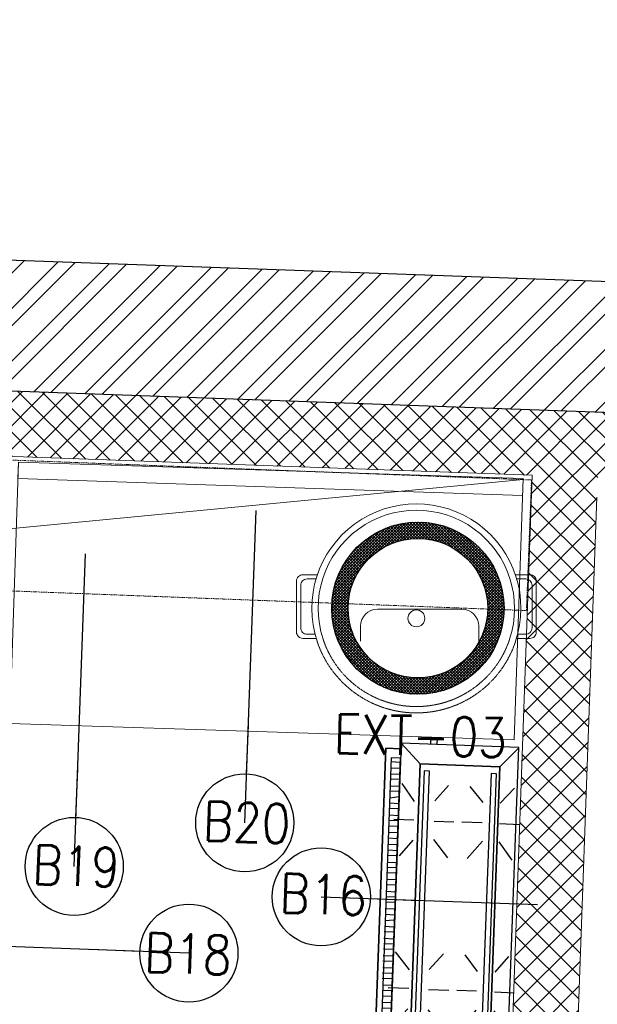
# Model space of a CAD drawing. Header units: millimetres. Extents: x 256680 to 410391, y -77299 to -22623.
# Tile 174 of 241: x 365984 to 366867, y -26663 to -25157. Entities that reach past the tile are written whole.
import ezdxf

# ---------------------------------------------------------------- set-up
doc = ezdxf.new("R2010")
doc.units = ezdxf.units.MM
doc.header["$LTSCALE"] = 2.5
doc.linetypes.add('DASHDOT2', pattern=[0.5, 0.25, -0.125, 0, -0.125])
doc.linetypes.add('HIDDEN2', pattern=[4.7625, 3.175, -1.5875])
for name, color, linetype, lineweight in [('A-WALL', 7, 'Continuous', 30), ('A_ FURN', 44, 'Continuous', 20), ('CKD Equipments', 252, 'Continuous', 0), ('ELEVATION 1', 143, 'Continuous', 18), ('ELEVATION 4', 157, 'Continuous', 9), ('HATCH LIGHT', 250, 'Continuous', 0), ('K Equipment', 30, 'Continuous', 9), ('K Equipment UC', 251, 'Continuous', 5), ('ROOM TEXT', 7, 'Continuous', 5), ('WALL', 132, 'Continuous', 25)]:
    doc.layers.add(name, color=color, linetype=linetype, lineweight=lineweight)
doc.layers.add('kitchen equip1', color=8, linetype='Continuous')
doc.styles.add('MTEXT', font='romans.shx', dxfattribs={"width": 0.85})
doc.styles.get("Standard").update_dxf_attribs({"font": 'GOTHIC.TTF'})
doc.dimstyles.new('AJKD_30', dxfattribs={"dimscale": 30, "dimtxt": 2, "dimasz": 1, "dimexe": 0.8, "dimexo": 0.8, "dimgap": 0.5, "dimtad": 1, "dimdec": 0, "dimzin": 0, "dimdsep": 46, "dimtxsty": 'Standard', "dimblk": 'ARCHTICK', "dimcen": 0.125, "dimclrd": 251, "dimclre": 251, "dimclrt": 42, "dimadec": 0, "dimazin": 0, "dimtfac": 1, "dimtdec": 0, "dimtix": 1, "dimtmove": 0, "dimatfit": 3, "dimfxl": 1, "dimtolj": 1, "dimtzin": 0, "dimarcsym": 1})

# ---------------------------------------------------------------- blocks, each defined once
blk = doc.blocks.new('G$C46422E3B')
at = {"layer": 'A_ FURN', "ltscale": 2}
h = blk.add_hatch(dxfattribs=at)
h.set_pattern_fill('ANSI37', color=15)
h.set_pattern_definition([(45, (111347.439, 475109.8173), (-2.24506403, 2.24506403), []), (135, (111347.439, 475109.8173), (-2.24506403, -2.24506403), [])])
edge = h.paths.add_edge_path()
edge.add_arc((131.7, 131.7), 131.7, 0, 360)
edge = h.paths.add_edge_path(flags=16)
edge.add_arc((131.7, 131.7), 106.7, 0, 360)
at = {"layer": 'kitchen equip1'}
for radius in [131.7, 106.7]:
    blk.add_circle((131.7, 131.7), radius, dxfattribs=at)
blk = doc.blocks.new('A$C7a6a0475')
for p, q in [((325.4, 415.9), (289.6, 415.9)), ((249.6, 175.9), (249.6, 375.9)), ((325.4, 135.9), (289.6, 135.9))]:
    blk.add_line(p, q)
at = {"elevation": 0}
for points in [[(167.8, 518), (167.8, 552.3, -0.414214), (182.8, 567.3), (303.7, 567.3, -0.414214), (318.7, 552.3), (318.7, 520.7)], [(177.8, 521.1), (177.8, 542.3, -0.414214), (192.8, 557.3), (293.7, 557.3, -0.414214), (308.7, 542.3), (308.7, 523.5)], [(167.8, 49.3), (167.8, 15, 0.414214), (182.8, 0), (303.7, 0, 0.414214), (318.7, 15), (318.7, 46.6)], [(177.8, 46.2), (177.8, 25, 0.414214), (192.8, 10), (293.7, 10, 0.414214), (308.7, 25), (308.7, 43.8)]]:
    blk.add_lwpolyline(points, format="xyb", dxfattribs=at)
blk.add_circle((271.1, 283.7), 20)
for centre, radius, start, end in [((247.5, 283.7), 247.5, 71.6585, 288.3415), ((247.5, 283.7), 232.5, 71.6585, 288.3415), ((289.6, 375.9), 40, 90, 180), ((289.6, 175.9), 40, 180, 270)]:
    blk.add_arc(centre, radius, start, end)
at = {"linetype": 'HIDDEN2', "ltscale": 0.1}
for radius in [247.5, 232.5]:
    blk.add_arc((247.5, 283.7), radius, 288.3415, 71.6585, dxfattribs=at)
blk = doc.blocks.new('G$CD5B1A49A')
at = {"color": 3}
for points in [[(490, 186.8), (490, 210), (17, 210), (17, 186.8)], [(17, 186.8), (17, 210), (490, 210), (490, 186.8)], [(37, 186.6), (37.1, 201), (37.1, 201)], [(47.4, 188.9), (47.5, 200.9), (47.5, 200.9)], [(55.4, 188.9), (55.5, 200.9), (55.5, 200.9)], [(65.8, 188.8), (65.9, 200.8), (65.9, 200.8)], [(73.8, 188.7), (73.9, 200.7), (73.9, 200.7)], [(81.8, 188.6), (81.9, 200.6), (81.9, 200.6)], [(92.2, 188.6), (92.3, 200.6), (92.3, 200.6)], [(101, 188.5), (101.1, 200.5), (101.1, 200.5)], [(110.6, 188.4), (110.7, 200.4), (110.7, 200.4)], [(119.4, 188.3), (119.5, 200.3), (119.5, 200.3)], [(127.4, 188.3), (127.5, 200.3), (127.5, 200.3)], [(137.8, 188.2), (137.9, 202.6), (137.9, 202.6)], [(145.8, 188.1), (145.9, 202.5), (145.9, 202.5)], [(153.8, 188), (153.9, 202.4), (153.9, 202.4)], [(164.2, 188), (164.3, 202.4), (164.3, 202.4)], [(172.2, 187.9), (172.3, 202.3), (172.3, 202.3)], [(182.6, 187.8), (182.7, 202.2), (182.7, 202.2)], [(190.6, 187.7), (190.7, 202.1), (190.7, 202.1)], [(198.6, 187.7), (198.7, 202.1), (198.7, 202.1)], [(209, 187.6), (209.1, 202), (209.1, 202)], [(217, 187.5), (217.1, 201.9), (217.1, 201.9)], [(227.4, 187.4), (225.9, 201.8), (225.9, 201.8)], [(235.4, 187.3), (235.5, 201.7), (235.5, 201.7)], [(244.2, 187.3), (244.3, 201.7), (244.3, 201.7)], [(254.6, 187.2), (254.7, 201.6), (254.7, 201.6)], [(262.6, 187.1), (262.7, 201.5), (262.7, 201.5)], [(270.6, 187.1), (270.7, 201.5), (270.7, 201.5)], [(281, 187), (281.1, 201.4), (281.1, 201.4)], [(289, 186.9), (289.1, 201.3), (289.1, 201.3)], [(299.4, 186.8), (299.5, 201.2), (299.5, 201.2)], [(307.4, 186.7), (307.5, 201.1), (307.5, 201.1)], [(315.4, 186.7), (315.5, 201.1), (315.5, 201.1)], [(325.8, 186.6), (325.9, 201), (325.9, 201)], [(333.8, 186.5), (333.9, 200.9), (333.9, 200.9)], [(342.6, 186.4), (342.7, 200.8), (342.7, 200.8)], [(352.2, 188), (352.3, 200.8), (352.3, 200.8)], [(361, 187.9), (361.1, 200.7), (361.1, 200.7)], [(370.6, 187.8), (370.7, 200.6), (370.7, 200.6)], [(379.4, 187.7), (379.5, 200.5), (379.5, 200.5)], [(387.4, 187.7), (387.5, 200.5), (387.5, 200.5)], [(397.8, 187.6), (397.9, 200.4), (397.9, 200.4)], [(405.8, 187.5), (405.9, 200.3), (405.9, 200.3)], [(416.2, 187.4), (413.9, 200.2), (413.9, 200.2)], [(424.2, 187.4), (424.3, 200.2), (424.3, 200.2)], [(432.2, 187.3), (432.3, 200.1), (432.3, 200.1)], [(442.6, 187.2), (442.7, 201.6), (442.7, 201.6)], [(450.6, 187.1), (450.7, 201.5), (450.7, 201.5)], [(459.4, 187.1), (459.5, 201.5), (459.5, 201.5)], [(469, 187), (469.1, 201.4), (469.1, 201.4)], [(31.3, 156.5), (0.6, 184.4), (0.6, 184.4)], [(92.5, 161.7), (68.6, 182.6), (68.6, 182.6)], [(123.7, 161.6), (123.8, 192.8), (123.8, 192.8)], [(152.5, 161.5), (179, 183.8), (179, 183.8)], [(350.9, 163.3), (326.2, 183.3), (326.2, 183.3)], [(381.3, 163.2), (381.4, 193.6), (381.4, 193.6)], [(410.1, 163.1), (436.6, 183), (436.6, 183)], [(467.7, 156.5), (498.2, 186.8), (498.2, 186.8)], [(498, 131.6), (508.4, 131.6), (508.4, 142), (498, 142)], [(92.4, 131.3), (68.3, 109), (68.3, 109)], [(123.6, 131.2), (123.5, 100), (123.5, 100)], [(154, 131.1), (178.7, 110.2), (178.7, 110.2)], [(353.2, 132.1), (325.9, 109.7), (325.9, 109.7)], [(381.2, 132), (381.1, 101.6), (381.1, 101.6)], [(412.4, 131.9), (436.3, 111.8), (436.3, 111.8)], [(94.6, 57.7), (68.2, 77.8), (68.2, 77.8)], [(123.4, 57.6), (123.5, 88), (123.5, 88)], [(153.8, 57.5), (178.6, 77.4), (178.6, 77.4)], [(353, 56.9), (325.8, 79.3), (325.8, 79.3)], [(381, 58.4), (381.1, 89.6), (381.1, 89.6)], [(412.2, 58.3), (436.2, 79), (436.2, 79)], [(31.3, 34.7), (0, 6.8), (0, 6.8)], [(94.5, 30.5), (68, 10.6), (68, 10.6)], [(123.3, 30.4), (123.2, 0), (123.2, 0)], [(153.7, 30.3), (178.4, 10.2), (178.4, 10.2)], [(352.9, 32.1), (325.6, 11.3), (325.6, 11.3)], [(380.9, 32), (380.8, 0.8), (380.8, 0.8)], [(412.1, 31.9), (436, 11), (436, 11)], [(467.7, 34.7), (497.6, 6.8), (497.6, 6.8)]]:
    blk.add_lwpolyline(points, dxfattribs=at)
for points in [[(475.5, 201.3), (29, 201.3), (29, 186.8), (475.5, 186.7)], [(498.2, 186.8), (0, 186.8), (0, 6.8), (498.2, 6.8)], [(467.7, 156.5), (467.7, 34.7), (31.3, 34.7), (31.3, 156.5)], [(31.3, 34.7), (467.7, 34.7), (467.7, 156.5), (31.3, 156.5)], [(457.3, 150.1), (43.7, 150.1), (43.6, 141.9), (457.3, 141.9)], [(43.6, 141.9), (457.3, 141.9), (457.3, 150.1), (43.6, 150.1)], [(456.9, 47.7), (45.7, 47.7), (45.7, 39.4), (456.9, 39.4)], [(45.7, 39.4), (456.9, 39.4), (456.9, 47.7), (45.7, 47.7)]]:
    blk.add_lwpolyline(points, close=True, dxfattribs=at)
blk = doc.blocks.new('_ArchTick')
at = {"color": 0, "linetype": 'ByBlock', "const_width": 0.15}
blk.add_lwpolyline([(-0.5, -0.5), (0.5, 0.5)], dxfattribs=at)

msp = doc.modelspace()

# ---------------------------------------------------------------- hatches: boundary and pattern name
at = {"layer": 'HATCH LIGHT', "true_color": 0x636466}
h = msp.add_hatch(dxfattribs=at)
h.set_pattern_fill('ANSI32', color=251, scale=6)
h.set_pattern_definition([(45, (300231.21, -46725.026), (-40.411153, 40.411153), []), (45, (300258.15, -46725.026), (-40.411153, 40.411153), [])])
h.paths.add_polyline_path([(377374.1, -32590), (377180.1, -32638.8), (377361.6, -33359.7), (364809, -33359.6, -0.000263), (364794.5, -33559.6), (377618.3, -33559.7)])
h.paths.add_polyline_path([(365222.9, -25157.1), (365022.9, -25157.1, -0.011972), (364541.6, -34256), (364742.2, -34256, 0.01196)])
h.paths.add_polyline_path([(365206.6, -25697.6), (374885.5, -26046.6, 0.003501), (375379.6, -26800.6), (375547.2, -26691.5), (374997.1, -25850.5), (365212.8, -25497.7, -0.000262)])
h = msp.add_hatch(dxfattribs=at)
h.set_pattern_fill('ANSI37', color=251, scale=8)
h.set_pattern_definition([(45, (300231.21, -46725.026), (-17.960512, 17.960512), []), (135, (300231.21, -46725.026), (-17.960512, -17.960512), [])])
edge = h.paths.add_edge_path()
edge.add_line((368000.1, -25798.3), (365206.6, -25697.6))
edge.add_arc((174809.2, -19659.4), 190493.1, 356.573537, 358.183559, ccw=False)
edge.add_line((364961.8, -31044.7), (367811, -31044.7))
edge.add_line((367811, -31044.7), (367937.5, -27535.7))
edge.add_line((367937.5, -27535.7), (367837.5, -27532.1))
edge.add_line((367837.5, -27532.1), (367808.3, -28343.5))
edge.add_line((367808.3, -28343.5), (367808.3, -28343.5))
edge.add_line((367808.3, -28343.5), (367743.4, -30142.4))
edge.add_line((367743.4, -30142.4), (367714.5, -30944.7))
edge.add_line((367714.5, -30944.7), (365082.8, -30944.7))
edge.add_line((365082.8, -30944.7), (365208.8, -27449.3))
edge.add_line((365208.8, -27449.3), (366208.2, -27485.3))
edge.add_line((366208.2, -27485.3), (366249.6, -27486.8))
edge.add_line((366249.6, -27486.8), (366253.2, -27386.9))
edge.add_line((366253.2, -27386.9), (365212.4, -27349.3))
edge.add_line((365212.4, -27349.3), (365268.3, -25799.9))
edge.add_line((365268.3, -25799.9), (366767.4, -25853.9))
edge.add_line((366767.4, -25853.9), (366756.6, -26153.7))
edge.add_line((366756.6, -26153.7), (366733.1, -26801.7))
edge.add_line((366733.1, -26801.7), (366730.5, -26874.9))
edge.add_line((366730.5, -26874.9), (366830.4, -26878.5))
edge.add_line((366830.4, -26878.5), (366867.2, -25857.5))
edge.add_line((366867.2, -25857.5), (367896.6, -25894.7))
edge.add_line((367896.6, -25894.7), (367870, -26632.7))
edge.add_line((367870, -26632.7), (367969.9, -26636.3))
edge.add_line((367969.9, -26636.3), (368000.1, -25798.3))

# ---------------------------------------------------------------- linework, layer by layer
at = {"layer": 'CKD Equipments'}
for points in [[(365982.1, -25833.6), (366753.2, -25858.9), (366739.7, -26258.7), (365968.5, -26233.4), (365982.1, -25833.6), (365981.2, -25858.6), (366752.3, -25884.7)], [(365261, -26003.7), (366753.2, -25860.5)]]:
    msp.add_lwpolyline(points, dxfattribs=at)
at = {"layer": 'ELEVATION 1'}
for p, q in [((366767.4, -25853.9), (366730.5, -26874.9)), ((366866.2, -25887.2), (366830.4, -26878.5))]:
    msp.add_line(p, q, dxfattribs=at)
msp.add_lwpolyline([(366767.4, -25853.9), (365268.3, -25799.9)], dxfattribs=at)
at = {"layer": 'K Equipment', "color": 252, "linetype": 'DASHDOT2', "lineweight": 5, "ltscale": 2, "true_color": 0x939598}
msp.add_lwpolyline([(366758.4, -26060.8), (365259.5, -26003.7), (365267.2, -25803.8), (366766.1, -25861)], close=True, dxfattribs=at)
at = {"layer": 'WALL'}
msp.add_line((374997.1, -25850.5), (365213.8, -25497.7), dxfattribs=at)
at = {"layer": 'WALL', "flags": 128}
msp.add_lwpolyline([(375547.2, -26691.5), (375379.6, -26800.6, -0.003501), (374885.5, -26046.6), (365206.6, -25697.6)], format="xyb", dxfattribs=at)

# ---------------------------------------------------------------- block references
at = {"layer": 'A-WALL', "rotation": 87.92625837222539}
msp.add_blockref('G$CD5B1A49A', (366735.4, -26768.5), dxfattribs=at)
at = {"layer": 'CKD Equipments', "ltscale": 0.25}
msp.add_blockref('G$C46422E3B', (366460.8, -26188.9), dxfattribs=at)
at = {"layer": 'K Equipment UC', "xscale": -0.6459602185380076, "yscale": 0.6459602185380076, "zscale": 0.6459602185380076, "rotation": 89.99999999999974}
msp.add_blockref('A$C7a6a0475', (366773.4, -25897.6), dxfattribs=at)

# ---------------------------------------------------------------- texts
at = {"layer": 'ROOM TEXT', "insert": (366681, -26284.4), "char_height": 60, "width": 170.917, "attachment_point": 9, "rotation": 358.5718, "style": 'MTEXT'}
msp.add_mtext('\\pxqc;EXT-03', dxfattribs=at)
at = {"layer": 'ROOM TEXT', "char_height": 60, "rotation": 357.9352, "style": 'MTEXT'}
for s, insert, attachment_point in [('\\A1;\\pxqc;B20', (366415.3, -26418, 0.2), 9), ('\\A1;\\pxqc;B19', (366154.5, -26484.7, 0.2), 9), ('\\A1;\\pxqc;B16', (366532.3, -26528.3, 0.2), 9), ('\\A1;\\pxqc;B18', (366154.7, -26612.8, 0.2), 7)]:
    msp.add_mtext_dynamic_manual_height_columns(s, width=170.917, gutter_width=1.8, heights=[0], dxfattribs=dict(at, insert=insert, attachment_point=attachment_point))

# ---------------------------------------------------------------- leaders
at = {"layer": 'ELEVATION 4'}
for points in [[(366327.9, -26385.5), (366345.2, -25907.7)], [(366067.1, -26452.1), (366084.4, -25974.3)], [(366444.8, -26498.7), (366775.2, -26510.6)], [(366242.4, -26584.8), (365941.6, -26573.9)]]:
    msp.add_leader(points, dimstyle='AJKD_30', override={"dimasz": 5, "dimgap": 0.5, "dimtad": 0, "dimldrblk": 'DotBlank', "dimfxl": 0.18, "dimfxlon": 1, "dimarcsym": 2}, dxfattribs=at)

doc.saveas('drawing.dxf')
